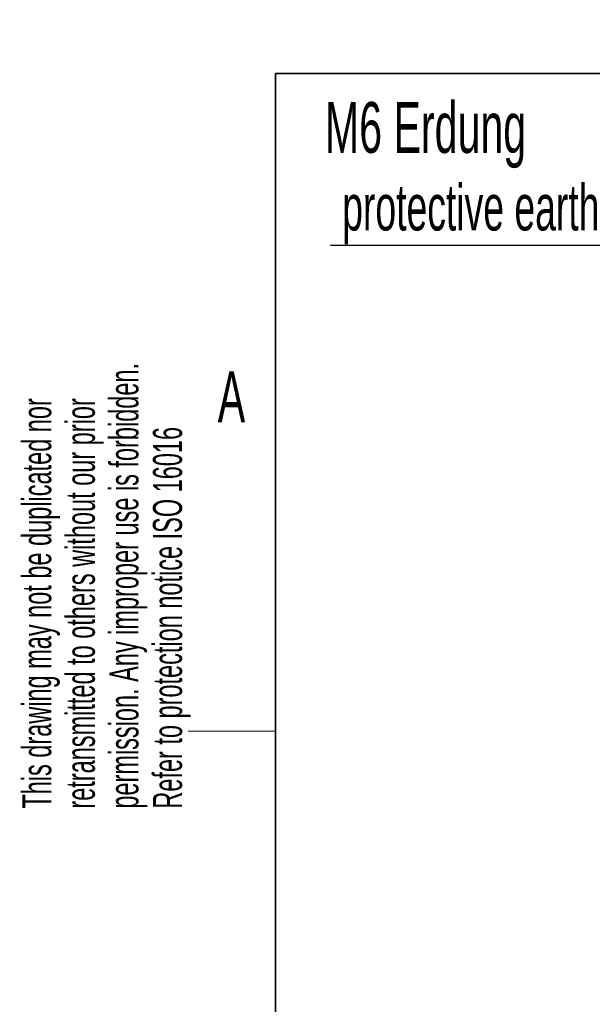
# Model space of a CAD drawing. Header units: millimetres. Extents: x 5 to 418, y 2 to 292.
# Tile 14 of 48: x 8 to 48, y 218 to 286. Entities that reach past the tile are written whole.
import ezdxf

# ---------------------------------------------------------------- set-up
doc = ezdxf.new("R2010")
doc.units = ezdxf.units.MM
doc.layers.add('SLD-0', color=7, linetype='Continuous')
doc.styles.add('SLDTEXTSTYLE0', font='TXT', dxfattribs={"width": 0.605})

# ---------------------------------------------------------------- blocks, each defined once
blk = doc.blocks.new('SW_NOTE_0_1')
at = {"layer": 'SLD-0', "color": 0}
blk.add_line((-30.459, 0), (0, 0), dxfattribs=at)
at = {"layer": 'SLD-0', "color": 0, "attachment_point": 1, "style": 'SLDTEXTSTYLE0'}
for s, insert, char_height in [('M6 Erdung', (-30.839, 9.856), 3.5), ('protective earth', (-29.649, 4.191), 3.175)]:
    blk.add_mtext(s, dxfattribs=dict(at, insert=insert, char_height=char_height))

msp = doc.modelspace()

# ---------------------------------------------------------------- linework, layer by layer
at = {"layer": 'SLD-0', "lineweight": 35}
for p, q in [((408, 282.5), (26, 282.5)), ((26, 282.5), (26, 12))]:
    msp.add_line(p, q, dxfattribs=at)
at = {"layer": 'SLD-0', "lineweight": 18}
msp.add_line((20, 237.25), (26, 237.25), dxfattribs=at)

# ---------------------------------------------------------------- block references
at = {"layer": 'SLD-0'}
msp.add_blockref('SW_NOTE_0_1', (60.2507, 270.678), dxfattribs=at)

# ---------------------------------------------------------------- texts
at = {"layer": 'SLD-0', "char_height": 2, "attachment_point": 1, "rotation": 90, "style": 'SLDTEXTSTYLE0'}
for s, insert in [('permission. Any improper use is forbidden.', (14.5783, 231.9088)), ('retransmitted to others without our prior', (11.5783, 231.9088)), ('This drawing may not be duplicated nor', (8.5783, 231.9088)), ('Refer to protection notice ISO 16016', (17.5783, 231.9088))]:
    msp.add_mtext(s, dxfattribs=dict(at, insert=insert))
at = {"layer": 'SLD-0', "insert": (22.9816, 262.0011), "char_height": 3.5, "attachment_point": 2, "style": 'SLDTEXTSTYLE0'}
msp.add_mtext('A', dxfattribs=at)

doc.saveas('drawing.dxf')
